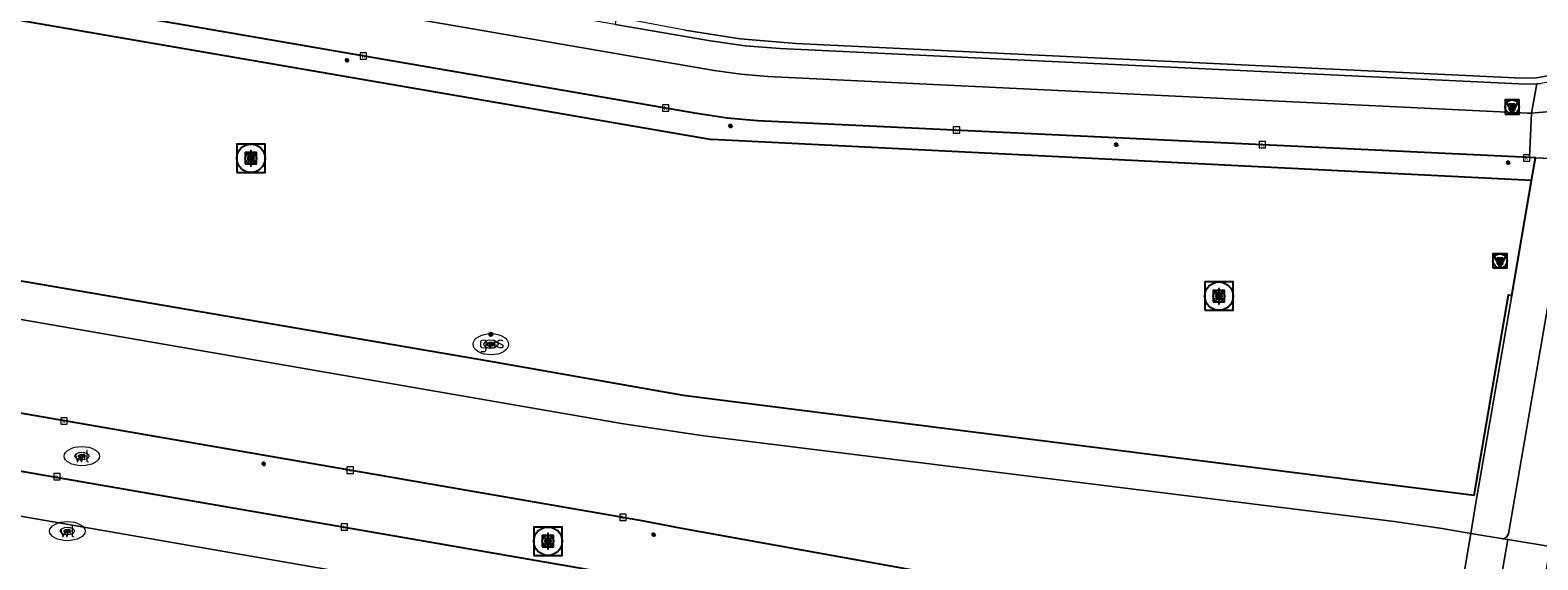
# Model space of a CAD drawing. Header units: metres. Extents: x 197147 to 199131, y 355511 to 356703.
# Tile 156 of 225: x 198634 to 198740, y 356014 to 356051. Entities that reach past the tile are written whole.
import ezdxf
from ezdxf.enums import TextEntityAlignment as Align

# ---------------------------------------------------------------- set-up
doc = ezdxf.new("R2010")
doc.units = ezdxf.units.M
for name, color, linetype, lineweight in [('B-WE-GR-BEPLANTING_CULTUUR_HEESTERS-G', 252, 'Continuous', 18), ('B-WE-GR-GRAS_KRUIDENRIJK-G', 252, 'Continuous', 18), ('B-WE-KL-ET_LS_OV_LICHTMAST-S', 252, 'Continuous', 25), ('B-WE-KL-GAS_PUT-S', 252, 'Continuous', 25), ('B-WE-KL-GAS_PUT-S @ 0.05', 252, 'Continuous', 25), ('B-WE-KL-GAS_PUT-S @ 0.1', 252, 'Continuous', 25), ('B-WE-KL-GAS_PUT-S @ 0.2', 252, 'Continuous', 25), ('B-WE-KL-GAS_PUT-S @ 0.5 (1)', 252, 'Continuous', 25), ('B-WE-KL-GAS_PUT-S @ 0.5 (2)', 252, 'Continuous', 25), ('B-WE-KL-WATER_PUT-S', 252, 'Continuous', 25), ('B-WE-KL-WATER_PUT-S @ 0.05', 252, 'Continuous', 25), ('B-WE-KL-WATER_PUT-S @ 0.1', 252, 'Continuous', 25), ('B-WE-KL-WATER_PUT-S @ 0.2', 252, 'Continuous', 25), ('B-WE-KL-WATER_PUT-S @ 0.5 (1)', 252, 'Continuous', 25), ('B-WE-KL-WATER_PUT-S @ 0.5 (2)', 252, 'Continuous', 25), ('B-WE-OG-TERREIN_ERF-G', 252, 'Continuous', 18), ('B-WE-RI-GWA_KOLK-S', 252, 'Continuous', 25), ('B-WE-RI-GWA_RIOOLPUT-S', 252, 'Continuous', 25), ('B-WE-RI-GWA_RIOOLPUT-S @ 0.05', 252, 'Continuous', 25), ('B-WE-RI-GWA_RIOOLPUT-S @ 0.1', 252, 'Continuous', 25), ('B-WE-RI-GWA_RIOOLPUT-S @ 0.2', 252, 'Continuous', 25), ('B-WE-RI-GWA_RIOOLPUT-S @ 0.5 (1)', 252, 'Continuous', 25), ('B-WE-RI-GWA_RIOOLPUT-S @ 0.5 (2)', 252, 'Continuous', 25), ('B-WE-VH-ONVERHARD-G', 252, 'Continuous', 18), ('B-WE-VH-VERHARDING_ASFALT-G', 252, 'Continuous', 18), ('B-WE-VH-VERHARDING_TEGEL-G', 252, 'Continuous', 18), ('X-XX-AL-ALGEMEEN-S', 7, 'Continuous', 25), ('X-XX-AL-ALGEMEEN-S @ 0.05', 7, 'Continuous', 25), ('X-XX-AL-ALGEMEEN-S @ 0.1', 7, 'Continuous', 25), ('X-XX-AL-ALGEMEEN-S @ 0.2', 7, 'Continuous', 25), ('X-XX-AL-ALGEMEEN-S @ 0.5 (1)', 7, 'Continuous', 25), ('X-XX-AL-ALGEMEEN-S @ 0.5 (2)', 7, 'Continuous', 25)]:
    doc.layers.add(name, color=color, linetype=linetype, lineweight=lineweight)
for name, color, linetype in [('B-WE-GR-GRAS-GV', 252, 'Continuous'), ('B-WE-IE-MEUBILAIR_WEGMEUBILAIR-S', 252, 'Continuous'), ('B-WE-IE-MEUBILAIR_WEGMEUBILAIR-S @ 0.05', 252, 'Continuous'), ('B-WE-IE-MEUBILAIR_WEGMEUBILAIR-S @ 0.1', 252, 'Continuous'), ('B-WE-IE-MEUBILAIR_WEGMEUBILAIR-S @ 0.2', 252, 'Continuous'), ('B-WE-IE-MEUBILAIR_WEGMEUBILAIR-S @ 0.5 (1)', 252, 'Continuous'), ('B-WE-IE-MEUBILAIR_WEGMEUBILAIR-S @ 0.5 (2)', 252, 'Continuous')]:
    doc.layers.add(name, color=color, linetype=linetype)
doc.styles.add('NLCS-ISO', font='NLCS-ISO.ttf')
doc.styles.add('NLCS-ISO-M-T18', font='NLCS-ISO.ttf', dxfattribs={"height": 1.8})

# ---------------------------------------------------------------- blocks, each defined once
blk = doc.blocks.new('SIE-WEG_AFVALBAK_TYPE_01')
for radius in [0.25, 0.156]:
    blk.add_circle((0, 0), radius)
blk = doc.blocks.new('*U829')
at = {"layer": 'X-XX-AL-ALGEMEEN-S @ 0.05', "xscale": 0.05, "yscale": 0.05, "zscale": 0.05}
blk.add_blockref('SIE-WEG_AFVALBAK_TYPE_01', (198666.404, 356029.416), dxfattribs=at)
at = {"layer": 'X-XX-AL-ALGEMEEN-S @ 0.1', "xscale": 0.1, "yscale": 0.1, "zscale": 0.1}
blk.add_blockref('SIE-WEG_AFVALBAK_TYPE_01', (198666.404, 356029.416), dxfattribs=at)
at = {"layer": 'X-XX-AL-ALGEMEEN-S @ 0.2', "xscale": 0.2, "yscale": 0.2, "zscale": 0.2}
blk.add_blockref('SIE-WEG_AFVALBAK_TYPE_01', (198666.404, 356029.416), dxfattribs=at)
at = {"layer": 'X-XX-AL-ALGEMEEN-S @ 0.5 (1)', "xscale": 0.5, "yscale": 0.5, "zscale": 0.5}
blk.add_blockref('SIE-WEG_AFVALBAK_TYPE_01', (198666.404, 356029.416), dxfattribs=at)
at = {"layer": 'X-XX-AL-ALGEMEEN-S @ 0.5 (2)', "xscale": 0.5, "yscale": 0.5, "zscale": 0.5}
blk.add_blockref('SIE-WEG_AFVALBAK_TYPE_01', (198666.404, 356029.416), dxfattribs=at)
blk = doc.blocks.new('B-SIE-WEG_LICHTMAST-SO')
at = {"ltscale": 0.1}
for p, q in [((-0.33, 0.19), (-0.67, 0.39)), ((0, 0.39), (0, 0.77)), ((0.33, 0.19), (0.67, 0.39)), ((-0.33, -0.19), (-0.67, -0.39)), ((0, -0.39), (0, -0.77)), ((0.33, -0.19), (0.67, -0.39))]:
    blk.add_line(p, q, dxfattribs=at)
at = {"flags": 128}
for points in [[(-0.35, 0.15), (0.35, 0.15)], [(-0.35, -0.15), (0.35, -0.15)]]:
    blk.add_lwpolyline(points, dxfattribs=at)
at = {"ltscale": 0.1}
blk.add_circle((0, 0), 0.386, dxfattribs=at)
at = {"style": 'NLCS-ISO'}
blk.add_attdef('TYPE', text='', height=0.549, dxfattribs=at).set_placement((0, 0.77), align=Align.BOTTOM_CENTER)
blk = doc.blocks.new('B-SIE-WEG_VERKEERSBORD_PAAL-SO')
blk.add_lwpolyline([(-1, -1), (1, -1), (1, 1), (-1, 1)], close=True)
at = {"flags": 128}
blk.add_lwpolyline([(-1, 1), (0, -1), (1, 1)], close=True, dxfattribs=at)
for radius in [1, 0.171]:
    blk.add_circle((0, 0), radius)
at = {"style": 'NLCS-ISO'}
blk.add_attdef('bordgegevens', text='', height=1.8, dxfattribs=at).set_placement((2.21, 3.21), align=Align.TOP_LEFT)
blk = doc.blocks.new('*U995')
at = {"layer": 'B-WE-IE-MEUBILAIR_WEGMEUBILAIR-S @ 0.05', "xscale": 0.05, "yscale": 0.05, "zscale": 0.05}
blk.add_blockref('B-SIE-WEG_VERKEERSBORD_PAAL-SO', (198737.625, 356034.598), dxfattribs=at)
at = {"layer": 'B-WE-IE-MEUBILAIR_WEGMEUBILAIR-S @ 0.1', "xscale": 0.1, "yscale": 0.1, "zscale": 0.1}
blk.add_blockref('B-SIE-WEG_VERKEERSBORD_PAAL-SO', (198737.625, 356034.598), dxfattribs=at)
at = {"layer": 'B-WE-IE-MEUBILAIR_WEGMEUBILAIR-S @ 0.2', "xscale": 0.2, "yscale": 0.2, "zscale": 0.2}
blk.add_blockref('B-SIE-WEG_VERKEERSBORD_PAAL-SO', (198737.625, 356034.598), dxfattribs=at)
at = {"layer": 'B-WE-IE-MEUBILAIR_WEGMEUBILAIR-S @ 0.5 (1)', "xscale": 0.5, "yscale": 0.5, "zscale": 0.5}
blk.add_blockref('B-SIE-WEG_VERKEERSBORD_PAAL-SO', (198737.625, 356034.598), dxfattribs=at)
at = {"layer": 'B-WE-IE-MEUBILAIR_WEGMEUBILAIR-S @ 0.5 (2)', "xscale": 0.5, "yscale": 0.5, "zscale": 0.5}
blk.add_blockref('B-SIE-WEG_VERKEERSBORD_PAAL-SO', (198737.625, 356034.598), dxfattribs=at)
blk = doc.blocks.new('*U1000')
at = {"layer": 'B-WE-IE-MEUBILAIR_WEGMEUBILAIR-S @ 0.05', "xscale": 0.05, "yscale": 0.05, "zscale": 0.05}
blk.add_blockref('B-SIE-WEG_VERKEERSBORD_PAAL-SO', (198738.477, 356045.458), dxfattribs=at)
at = {"layer": 'B-WE-IE-MEUBILAIR_WEGMEUBILAIR-S @ 0.1', "xscale": 0.1, "yscale": 0.1, "zscale": 0.1}
blk.add_blockref('B-SIE-WEG_VERKEERSBORD_PAAL-SO', (198738.477, 356045.458), dxfattribs=at)
at = {"layer": 'B-WE-IE-MEUBILAIR_WEGMEUBILAIR-S @ 0.2', "xscale": 0.2, "yscale": 0.2, "zscale": 0.2}
blk.add_blockref('B-SIE-WEG_VERKEERSBORD_PAAL-SO', (198738.477, 356045.458), dxfattribs=at)
at = {"layer": 'B-WE-IE-MEUBILAIR_WEGMEUBILAIR-S @ 0.5 (1)', "xscale": 0.5, "yscale": 0.5, "zscale": 0.5}
blk.add_blockref('B-SIE-WEG_VERKEERSBORD_PAAL-SO', (198738.477, 356045.458), dxfattribs=at)
at = {"layer": 'B-WE-IE-MEUBILAIR_WEGMEUBILAIR-S @ 0.5 (2)', "xscale": 0.5, "yscale": 0.5, "zscale": 0.5}
blk.add_blockref('B-SIE-WEG_VERKEERSBORD_PAAL-SO', (198738.477, 356045.458), dxfattribs=at)
blk = doc.blocks.new('SKL-WATERLEIDINGPUT-SO')
at = {"color": 0, "linetype": 'ByBlock', "lineweight": 18}
blk.add_ellipse((0, 0), major_axis=(2.5, 0), ratio=0.54, dxfattribs=at)
at = {"color": 0, "linetype": 'ByBlock', "lineweight": 18, "style": 'NLCS-ISO'}
blk.add_text('wl', height=1.8, dxfattribs=at).set_placement((0, 0), align=Align.MIDDLE_CENTER)
blk = doc.blocks.new('*U1254')
at = {"layer": 'B-WE-KL-WATER_PUT-S @ 0.05', "xscale": 0.05, "yscale": 0.05, "zscale": 0.05}
blk.add_blockref('SKL-WATERLEIDINGPUT-SO', (198637.543, 356020.823), dxfattribs=at)
at = {"layer": 'B-WE-KL-WATER_PUT-S @ 0.1', "xscale": 0.1, "yscale": 0.1, "zscale": 0.1}
blk.add_blockref('SKL-WATERLEIDINGPUT-SO', (198637.543, 356020.823), dxfattribs=at)
at = {"layer": 'B-WE-KL-WATER_PUT-S @ 0.2', "xscale": 0.2, "yscale": 0.2, "zscale": 0.2}
blk.add_blockref('SKL-WATERLEIDINGPUT-SO', (198637.543, 356020.823), dxfattribs=at)
at = {"layer": 'B-WE-KL-WATER_PUT-S @ 0.5 (1)', "xscale": 0.5, "yscale": 0.5, "zscale": 0.5}
blk.add_blockref('SKL-WATERLEIDINGPUT-SO', (198637.543, 356020.823), dxfattribs=at)
at = {"layer": 'B-WE-KL-WATER_PUT-S @ 0.5 (2)', "xscale": 0.5, "yscale": 0.5, "zscale": 0.5}
blk.add_blockref('SKL-WATERLEIDINGPUT-SO', (198637.543, 356020.823), dxfattribs=at)
blk = doc.blocks.new('BGT-KOLK-SO')
at = {"color": 0, "linetype": 'ByBlock', "lineweight": 18}
blk.add_lwpolyline([(-0.045, -0.045), (0.045, -0.045), (0.045, 0.045), (-0.045, 0.045)], close=True, dxfattribs=at)
at = {"color": 0, "linetype": 'ByBlock', "lineweight": 18, "style": 'NLCS-ISO-M-T18'}
blk.add_text('k', height=0.06, dxfattribs=at).set_placement((0, 0), align=Align.MIDDLE_CENTER)
blk = doc.blocks.new('SRI-PUT_INSPECTIE-SO')
at = {"lineweight": -3, "flags": 128}
blk.add_lwpolyline([(-2, -2), (2, -2), (2, 2), (-2, 2)], close=True, dxfattribs=at)
at = {"lineweight": -3, "ltscale": 1.5}
blk.add_circle((0, 0), 2, dxfattribs=at)
at = {"ltscale": 0.1, "style": 'NLCS-ISO'}
blk.add_text('I', height=2.5, dxfattribs=at).set_placement((0, -0.01), align=Align.MIDDLE_CENTER)
blk = doc.blocks.new('*U1289')
at = {"layer": 'B-WE-RI-GWA_RIOOLPUT-S @ 0.05', "xscale": 0.05, "yscale": 0.05, "zscale": 0.05}
blk.add_blockref('SRI-PUT_INSPECTIE-SO', (198670.437, 356014.822), dxfattribs=at)
at = {"layer": 'B-WE-RI-GWA_RIOOLPUT-S @ 0.1', "xscale": 0.1, "yscale": 0.1, "zscale": 0.1}
blk.add_blockref('SRI-PUT_INSPECTIE-SO', (198670.437, 356014.822), dxfattribs=at)
at = {"layer": 'B-WE-RI-GWA_RIOOLPUT-S @ 0.2', "xscale": 0.2, "yscale": 0.2, "zscale": 0.2}
blk.add_blockref('SRI-PUT_INSPECTIE-SO', (198670.437, 356014.822), dxfattribs=at)
at = {"layer": 'B-WE-RI-GWA_RIOOLPUT-S @ 0.5 (1)', "xscale": 0.5, "yscale": 0.5, "zscale": 0.5}
blk.add_blockref('SRI-PUT_INSPECTIE-SO', (198670.437, 356014.822), dxfattribs=at)
at = {"layer": 'B-WE-RI-GWA_RIOOLPUT-S @ 0.5 (2)', "xscale": 0.5, "yscale": 0.5, "zscale": 0.5}
blk.add_blockref('SRI-PUT_INSPECTIE-SO', (198670.437, 356014.822), dxfattribs=at)
blk = doc.blocks.new('*U1292')
at = {"layer": 'B-WE-KL-WATER_PUT-S @ 0.05', "xscale": 0.05, "yscale": 0.05, "zscale": 0.05}
blk.add_blockref('SKL-WATERLEIDINGPUT-SO', (198636.516, 356015.533), dxfattribs=at)
at = {"layer": 'B-WE-KL-WATER_PUT-S @ 0.1', "xscale": 0.1, "yscale": 0.1, "zscale": 0.1}
blk.add_blockref('SKL-WATERLEIDINGPUT-SO', (198636.516, 356015.533), dxfattribs=at)
at = {"layer": 'B-WE-KL-WATER_PUT-S @ 0.2', "xscale": 0.2, "yscale": 0.2, "zscale": 0.2}
blk.add_blockref('SKL-WATERLEIDINGPUT-SO', (198636.516, 356015.533), dxfattribs=at)
at = {"layer": 'B-WE-KL-WATER_PUT-S @ 0.5 (1)', "xscale": 0.5, "yscale": 0.5, "zscale": 0.5}
blk.add_blockref('SKL-WATERLEIDINGPUT-SO', (198636.516, 356015.533), dxfattribs=at)
at = {"layer": 'B-WE-KL-WATER_PUT-S @ 0.5 (2)', "xscale": 0.5, "yscale": 0.5, "zscale": 0.5}
blk.add_blockref('SKL-WATERLEIDINGPUT-SO', (198636.516, 356015.533), dxfattribs=at)
blk = doc.blocks.new('*U1299')
at = {"layer": 'B-WE-RI-GWA_RIOOLPUT-S @ 0.05', "xscale": 0.05, "yscale": 0.05, "zscale": 0.05}
blk.add_blockref('SRI-PUT_INSPECTIE-SO', (198649.473, 356041.836), dxfattribs=at)
at = {"layer": 'B-WE-RI-GWA_RIOOLPUT-S @ 0.1', "xscale": 0.1, "yscale": 0.1, "zscale": 0.1}
blk.add_blockref('SRI-PUT_INSPECTIE-SO', (198649.473, 356041.836), dxfattribs=at)
at = {"layer": 'B-WE-RI-GWA_RIOOLPUT-S @ 0.2', "xscale": 0.2, "yscale": 0.2, "zscale": 0.2}
blk.add_blockref('SRI-PUT_INSPECTIE-SO', (198649.473, 356041.836), dxfattribs=at)
at = {"layer": 'B-WE-RI-GWA_RIOOLPUT-S @ 0.5 (1)', "xscale": 0.5, "yscale": 0.5, "zscale": 0.5}
blk.add_blockref('SRI-PUT_INSPECTIE-SO', (198649.473, 356041.836), dxfattribs=at)
at = {"layer": 'B-WE-RI-GWA_RIOOLPUT-S @ 0.5 (2)', "xscale": 0.5, "yscale": 0.5, "zscale": 0.5}
blk.add_blockref('SRI-PUT_INSPECTIE-SO', (198649.473, 356041.836), dxfattribs=at)
blk = doc.blocks.new('*U1300')
at = {"layer": 'B-WE-RI-GWA_RIOOLPUT-S @ 0.05', "xscale": 0.05, "yscale": 0.05, "zscale": 0.05}
blk.add_blockref('SRI-PUT_INSPECTIE-SO', (198717.789, 356032.11), dxfattribs=at)
at = {"layer": 'B-WE-RI-GWA_RIOOLPUT-S @ 0.1', "xscale": 0.1, "yscale": 0.1, "zscale": 0.1}
blk.add_blockref('SRI-PUT_INSPECTIE-SO', (198717.789, 356032.11), dxfattribs=at)
at = {"layer": 'B-WE-RI-GWA_RIOOLPUT-S @ 0.2', "xscale": 0.2, "yscale": 0.2, "zscale": 0.2}
blk.add_blockref('SRI-PUT_INSPECTIE-SO', (198717.789, 356032.11), dxfattribs=at)
at = {"layer": 'B-WE-RI-GWA_RIOOLPUT-S @ 0.5 (1)', "xscale": 0.5, "yscale": 0.5, "zscale": 0.5}
blk.add_blockref('SRI-PUT_INSPECTIE-SO', (198717.789, 356032.11), dxfattribs=at)
at = {"layer": 'B-WE-RI-GWA_RIOOLPUT-S @ 0.5 (2)', "xscale": 0.5, "yscale": 0.5, "zscale": 0.5}
blk.add_blockref('SRI-PUT_INSPECTIE-SO', (198717.789, 356032.11), dxfattribs=at)
blk = doc.blocks.new('SKL-GAS_PUT-SO')
at = {"color": 0, "linetype": 'ByBlock', "lineweight": 18}
blk.add_ellipse((0, 0), major_axis=(2.5, 0), ratio=0.601255, dxfattribs=at)
at = {"color": 0, "linetype": 'ByBlock', "lineweight": 18, "style": 'NLCS-ISO'}
blk.add_text('gas', height=1.8, dxfattribs=at).set_placement((0.12, 0.3), align=Align.MIDDLE_CENTER)
blk = doc.blocks.new('*U1306')
at = {"layer": 'B-WE-KL-GAS_PUT-S @ 0.05', "xscale": 0.05, "yscale": 0.05, "zscale": 0.05}
blk.add_blockref('SKL-GAS_PUT-SO', (198666.41, 356028.719), dxfattribs=at)
at = {"layer": 'B-WE-KL-GAS_PUT-S @ 0.1', "xscale": 0.1, "yscale": 0.1, "zscale": 0.1}
blk.add_blockref('SKL-GAS_PUT-SO', (198666.41, 356028.719), dxfattribs=at)
at = {"layer": 'B-WE-KL-GAS_PUT-S @ 0.2', "xscale": 0.2, "yscale": 0.2, "zscale": 0.2}
blk.add_blockref('SKL-GAS_PUT-SO', (198666.41, 356028.719), dxfattribs=at)
at = {"layer": 'B-WE-KL-GAS_PUT-S @ 0.5 (1)', "xscale": 0.5, "yscale": 0.5, "zscale": 0.5}
blk.add_blockref('SKL-GAS_PUT-SO', (198666.41, 356028.719), dxfattribs=at)
at = {"layer": 'B-WE-KL-GAS_PUT-S @ 0.5 (2)', "xscale": 0.5, "yscale": 0.5, "zscale": 0.5}
blk.add_blockref('SKL-GAS_PUT-SO', (198666.41, 356028.719), dxfattribs=at)

msp = doc.modelspace()

# ---------------------------------------------------------------- linework, layer by layer
at = {"layer": 'B-WE-GR-BEPLANTING_CULTUUR_HEESTERS-G', "ltscale": 0.2, "flags": 128}
msp.add_lwpolyline([(198673.32, 356009.626), (198597.137, 356022.854)], dxfattribs=at)
at = {"layer": 'B-WE-GR-GRAS-GV', "flags": 128}
for points in [[(198739.843, 356040.27), (198740.119, 356041.872), (198739.709, 356041.889), (198685.233, 356044.49), (198683.074, 356044.668), (198680.933, 356044.992), (198467.103, 356081.894), (198409.418, 356091.849), (198405.689, 356092.484), (198395.759, 356094.156), (198385.823, 356095.791), (198377.241, 356097.18), (198377.753, 356095.446), (198381.173, 356095.02), (198681.989, 356043.156)], [(198402.691, 356075.8), (198404.132, 356083.184), (198485.223, 356068.923), (198486.078, 356067.421), (198488.361, 356063.409), (198487.683, 356058.86), (198514.431, 356053.664), (198553.975, 356046.837), (198596.178, 356039.527), (198637.369, 356032.486), (198666.363, 356027.525), (198679.975, 356025.131), (198735.792, 356018.07), (198738.232, 356032.201), (198738.447, 356032.164), (198739.843, 356040.27), (198681.989, 356043.156)], [(198420.867, 356056.555), (198460.148, 356049.749), (198673.172, 356012.839), (198676.625, 356012.151), (198680.027, 356011.246), (198701.798, 356004.7), (198704.155, 356011.35), (198679.89, 356015.727), (198677.203, 356016.236), (198674.514, 356016.714), (198531.122, 356041.514), (198461.021, 356053.638)]]:
    msp.add_lwpolyline(points, dxfattribs=at)
at = {"layer": 'B-WE-GR-GRAS_KRUIDENRIJK-G', "ltscale": 0.2, "flags": 128}
for points in [[(198739.843, 356040.27), (198740.119, 356041.872), (198739.709, 356041.889), (198685.233, 356044.49), (198683.074, 356044.668), (198680.933, 356044.992), (198467.103, 356081.894), (198409.418, 356091.849), (198405.689, 356092.484), (198395.759, 356094.156), (198385.823, 356095.791), (198377.241, 356097.18), (198377.753, 356095.446), (198381.173, 356095.02), (198681.989, 356043.156), (198739.843, 356040.27)], [(198485.681, 356056.008), (198532.185, 356047.956), (198675.758, 356023.097), (198681.439, 356022.254), (198730.142, 356016.222), (198733.551, 356015.707), (198735.555, 356015.373), (198735.95, 356017.668), (198738.447, 356032.164), (198738.232, 356032.201), (198735.792, 356018.07), (198679.975, 356025.131), (198666.363, 356027.525), (198637.369, 356032.486), (198596.178, 356039.527), (198553.975, 356046.837), (198514.431, 356053.664), (198487.683, 356058.86), (198485.809, 356059.563), (198485.681, 356056.008)]]:
    msp.add_lwpolyline(points, close=True, dxfattribs=at)
for points in [[(198514.431, 356053.664), (198553.975, 356046.837), (198596.178, 356039.527), (198637.369, 356032.486), (198666.363, 356027.525), (198679.975, 356025.131), (198735.792, 356018.07), (198738.232, 356032.201), (198738.447, 356032.164), (198739.843, 356040.27), (198681.989, 356043.156), (198381.173, 356095.02)], [(198420.867, 356056.555), (198460.148, 356049.749), (198673.172, 356012.839), (198676.625, 356012.151), (198680.027, 356011.246), (198701.798, 356004.7), (198704.155, 356011.35), (198679.89, 356015.727), (198677.203, 356016.236), (198674.514, 356016.714), (198531.122, 356041.514), (198461.021, 356053.638)]]:
    msp.add_lwpolyline(points, dxfattribs=at)
at = {"layer": 'B-WE-OG-TERREIN_ERF-G', "ltscale": 0.2, "flags": 128}
msp.add_lwpolyline([(198680.099, 356050.877), (198684.009, 356050.271), (198687.952, 356049.942), (198706.052, 356049.073), (198739.161, 356047.483), (198740.192, 356047.509), (198741.243, 356047.694)], dxfattribs=at)
at = {"layer": 'B-WE-VH-ONVERHARD-G', "ltscale": 0.2, "flags": 128}
msp.add_lwpolyline([(198741.243, 356047.694), (198740.192, 356047.509), (198739.161, 356047.483), (198706.052, 356049.073), (198687.952, 356049.942), (198684.009, 356050.271), (198680.099, 356050.877), (198675.258, 356051.802), (198675.258, 356051.802), (198675.174, 356051.286), (198681.905, 356050.125), (198684.355, 356049.78), (198686.821, 356049.586), (198739.456, 356047.077), (198740.226, 356047.096), (198740.498, 356047.103)], dxfattribs=at)
at = {"layer": 'B-WE-VH-VERHARDING_ASFALT-G', "ltscale": 0.2, "flags": 128}
for points in [[(198467.103, 356081.894), (198680.933, 356044.992), (198683.074, 356044.668), (198685.233, 356044.49), (198739.709, 356041.889), (198739.857, 356045.016), (198739.728, 356045.012), (198739.597, 356045.028), (198685.949, 356047.617), (198684.047, 356047.767), (198682.157, 356048.034), (198467.79, 356084.993), (198467.103, 356081.894)], [(198737.554, 356011.441), (198738.185, 356014.934), (198737.837, 356014.992), (198735.555, 356015.373), (198734.974, 356011.9), (198737.554, 356011.441)], [(198737.554, 356011.441), (198740.576, 356010.904), (198741.163, 356014.441), (198738.185, 356014.934), (198737.554, 356011.441)]]:
    msp.add_lwpolyline(points, close=True, dxfattribs=at)
for points in [[(198673.172, 356012.839), (198460.148, 356049.749)], [(198734.974, 356011.9), (198735.555, 356015.373), (198733.551, 356015.707), (198730.142, 356016.222), (198681.439, 356022.254), (198675.758, 356023.097), (198532.185, 356047.956)], [(198531.122, 356041.514), (198674.514, 356016.714), (198677.203, 356016.236), (198679.89, 356015.727), (198704.155, 356011.35)], [(198597.137, 356022.854), (198673.32, 356009.626)]]:
    msp.add_lwpolyline(points, dxfattribs=at)
at = {"layer": 'B-WE-VH-VERHARDING_TEGEL-G', "ltscale": 0.2, "flags": 128}
for points in [[(198772.281, 356107.344), (198769.898, 356107.821), (198769.393, 356106.512), (198769.579, 356106.436), (198746.372, 356051.432), (198745.898, 356050.504), (198745.27, 356049.626), (198744.497, 356048.835), (198743.599, 356048.166), (198742.608, 356047.646), (198741.561, 356047.29), (198740.498, 356047.103), (198740.226, 356047.096), (198739.857, 356045.016), (198741.173, 356045.136), (198742.499, 356045.449), (198743.794, 356045.96), (198745.013, 356046.663), (198746.116, 356047.537), (198747.069, 356048.553), (198747.848, 356049.67), (198748.445, 356050.849), (198772.281, 356107.344)], [(198739.857, 356045.016), (198740.226, 356047.096), (198739.456, 356047.077), (198686.821, 356049.586), (198684.355, 356049.78), (198681.905, 356050.125), (198675.174, 356051.286), (198468.23, 356086.981), (198467.79, 356084.993), (198682.157, 356048.034), (198684.047, 356047.767), (198685.949, 356047.617), (198739.597, 356045.028), (198739.728, 356045.012), (198739.857, 356045.016)], [(198737.837, 356014.992), (198738.085, 356015.095), (198738.216, 356015.33), (198742.784, 356041.76), (198740.119, 356041.872), (198739.843, 356040.27), (198738.447, 356032.164), (198735.95, 356017.668), (198735.555, 356015.373), (198737.837, 356014.992)]]:
    msp.add_lwpolyline(points, close=True, dxfattribs=at)
msp.add_lwpolyline([(198741.173, 356045.136), (198739.857, 356045.016), (198739.709, 356041.889), (198740.119, 356041.872), (198742.784, 356041.76), (198738.216, 356015.33), (198738.085, 356015.095), (198737.837, 356014.992), (198738.185, 356014.934), (198741.163, 356014.441)], dxfattribs=at)

# ---------------------------------------------------------------- block references
at = {"layer": 'B-WE-IE-MEUBILAIR_WEGMEUBILAIR-S'}
for name in ['*U1000', '*U995']:
    msp.add_blockref(name, (0, 0), dxfattribs=at)
at = {"layer": 'B-WE-KL-ET_LS_OV_LICHTMAST-S', "xscale": 0.2, "yscale": 0.2, "zscale": 0.2}
for p in [(198656.251, 356048.751), (198683.313, 356044.12), (198710.533, 356042.79), (198738.199, 356041.529), (198650.372, 356020.28), (198677.888, 356015.284)]:
    msp.add_blockref('B-SIE-WEG_LICHTMAST-SO', p, dxfattribs=at)
at = {"layer": 'B-WE-KL-GAS_PUT-S'}
msp.add_blockref('*U1306', (0, 0), dxfattribs=at)
at = {"layer": 'B-WE-KL-WATER_PUT-S'}
for name in ['*U1254', '*U1292']:
    msp.add_blockref(name, (0, 0), dxfattribs=at)
at = {"layer": 'B-WE-RI-GWA_KOLK-S', "xscale": 5, "yscale": 5, "zscale": 5}
for p in [(198657.407, 356049.054), (198678.734, 356045.38), (198699.268, 356043.823), (198720.86, 356042.789), (198739.498, 356041.857), (198636.278, 356023.306), (198635.782, 356019.379), (198656.475, 356019.832), (198675.729, 356016.5), (198656.072, 356015.815)]:
    msp.add_blockref('BGT-KOLK-SO', p, dxfattribs=at)
at = {"layer": 'B-WE-RI-GWA_RIOOLPUT-S'}
for name in ['*U1299', '*U1300', '*U1289']:
    msp.add_blockref(name, (0, 0), dxfattribs=at)
at = {"layer": 'X-XX-AL-ALGEMEEN-S'}
msp.add_blockref('*U829', (0, 0), dxfattribs=at)

doc.saveas('drawing.dxf')
